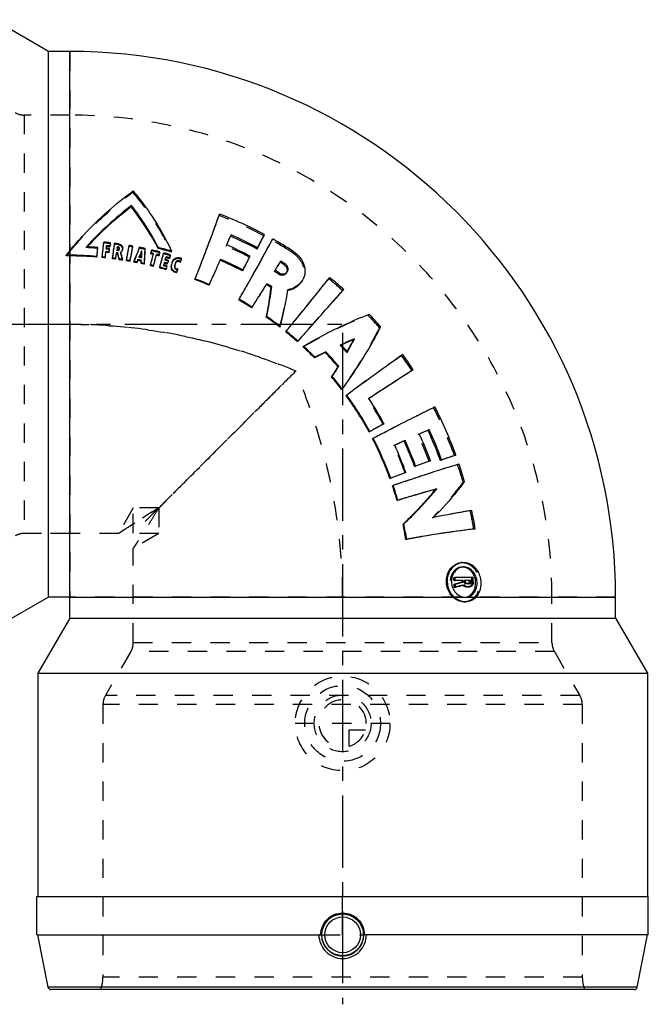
# Model space of a CAD drawing. Header units: millimetres. Extents: x 331 to 664, y 331 to 664.
# Tile 2 of 2: x 452 to 664, y 331 to 664. Entities that reach past the tile are written whole.
import ezdxf

# ---------------------------------------------------------------- set-up
doc = ezdxf.new("R2010")
doc.units = ezdxf.units.MM
doc.header["$LTSCALE"] = 65.185185
doc.linetypes.add('CENTER', pattern=[0.6, 0.375, -0.075, 0.075, -0.075])
doc.linetypes.add('HIDDEN', pattern=[0.2, 0.1, -0.1])
for name, color, linetype in [('KOERPER', 7, 'CONTINUOUS'), ('KONST.EL_MIT_GEO', 7, 'CONTINUOUS'), ('KURVEN', 7, 'CONTINUOUS'), ('L1', 7, 'CONTINUOUS')]:
    doc.layers.add(name, color=color, linetype=linetype)

msp = doc.modelspace()

# ---------------------------------------------------------------- linework, layer by layer
at = {"layer": 'KOERPER', "color": 7, "linetype": 'Continuous'}
for p, q in [((461.47, 653.1), (442.85, 663.85)), ((461.47, 468.6), (461.47, 653.1)), ((468.6, 653.1), (461.47, 653.1)), ((461.47, 468.6), (442.85, 457.85)), ((468.6, 468.6), (461.47, 468.6)), ((468.6, 461.47), (468.6, 468.6)), ((653.1, 461.47), (653.1, 468.6)), ((468.6, 461.47), (457.85, 442.85)), ((468.6, 461.47), (653.1, 461.47)), ((653.1, 461.47), (663.85, 442.85)), ((457.85, 442.85), (663.85, 442.85)), ((457.85, 442.85), (457.85, 367.35)), ((663.85, 442.85), (663.85, 367.35)), ((457.55, 367.35), (664.15, 367.35)), ((457.55, 354.35), (457.55, 367.35)), ((664.15, 354.35), (664.15, 367.35)), ((457.55, 354.35), (553.49, 354.35)), ((664.15, 354.35), (568.21, 354.35))]:
    msp.add_line(p, q, dxfattribs=at)
at = {"layer": 'KOERPER', "color": 8, "linetype": 'HIDDEN'}
for p, q in [((468.6, 653.1), (468.6, 468.6)), ((468.6, 631.6), (453.21, 631.6)), ((490.1, 498.71), (485.16, 490.15)), ((490.1, 490.17), (490.1, 498.71)), ((498.71, 498.71), (490.1, 498.71)), ((498.71, 498.71), (490.1, 490.1)), ((498.71, 498.71), (498.71, 490.1)), ((485.2, 490.1), (453.21, 490.1)), ((498.71, 490.1), (490.1, 485.13)), ((498.71, 490.1), (490.17, 490.1)), ((490.1, 453.21), (490.1, 485.13)), ((653.1, 468.6), (468.6, 468.6)), ((631.6, 453.21), (631.6, 468.6)), ((553.49, 354.35), (568.21, 354.35))]:
    msp.add_line(p, q, dxfattribs=at)
at = {"layer": 'KOERPER', "color": 2, "linetype": 'CENTER'}
for q in [(560.85, 367.66), (560.85, 341.04)]:
    msp.add_line((560.85, 354.35), q, dxfattribs=at)
at = {"layer": 'KOERPER', "color": 7, "linetype": 'Continuous'}
msp.add_arc((468.6, 468.6), 184.5, 0, 90, dxfattribs=at)
at = {"layer": 'KOERPER', "color": 8, "linetype": 'HIDDEN'}
for centre, radius, start, end in [((468.6, 468.6), 163, 0, 90), ((552.88, 350.66), 3.69, 89.3396, 91.2146), ((568.81, 351.16), 3.19, 88.4702, 90.6461)]:
    msp.add_arc(centre, radius, start, end, dxfattribs=at)
for points, knots in [([(545.02, 545.02), (538.98, 547.52), (526.68, 552.02), (507.68, 557.05), (488.25, 560.15), (475.15, 560.85), (468.6, 560.85)], [0, 0, 0, 0, 0.24967, 0.49974, 0.749871, 1, 1, 1, 1]), ([(468.6, 560.85), (475.15, 560.85), (488.25, 560.15), (507.68, 557.05), (526.68, 552.03), (538.98, 547.52), (545.02, 545.02)], [0, 0, 0, 0, 0.250129, 0.50026, 0.75033, 1, 1, 1, 1]), ([(545.02, 545.02), (542.82, 542.83), (538.47, 538.47), (529.97, 529.97), (519.88, 519.88), (510.28, 510.29), (503.35, 503.35), (500.19, 500.19), (498.71, 498.71)], [0, 0, 0, 0, 0.142314, 0.282203, 0.550748, 0.795398, 0.90403, 1, 1, 1, 1]), ([(498.71, 498.71), (500.19, 500.19), (503.35, 503.35), (510.28, 510.29), (519.88, 519.88), (529.97, 529.97), (538.47, 538.47), (542.82, 542.83), (545.02, 545.02)], [0, 0, 0, 0, 0.09597, 0.204603, 0.449252, 0.717797, 0.857686, 1, 1, 1, 1]), ([(560.85, 468.6), (560.85, 475.15), (560.15, 488.25), (557.05, 507.68), (552.02, 526.68), (547.52, 538.99), (545.02, 545.02)], [0, 0, 0, 0, 0.250129, 0.50026, 0.75033, 1, 1, 1, 1]), ([(498.71, 498.71), (496.87, 497.6), (494.27, 496), (490.99, 493.91), (489.09, 492.69), (487.29, 491.52), (486.54, 491.03), (484.8, 489.88), (485.13, 490.1)], [0, 0, 0, 0, 0.400952, 0.572, 0.719074, 0.838604, 0.92711, 1, 1, 1, 1]), ([(485.13, 490.1), (486.38, 490.94), (490.87, 493.86), (495.41, 496.72), (498.71, 498.71)], [0, 0, 0, 0, 0.280941, 1, 1, 1, 1]), ([(498.71, 498.71), (498.13, 497.75), (497.01, 495.91), (495.39, 493.31), (493.92, 491.01), (492.66, 489.03), (491.73, 487.62), (491.13, 486.69), (490.77, 486.14), (490.5, 485.74), (490.26, 485.38), (490.21, 485.29), (490.08, 485.11), (490.1, 485.13)], [0, 0, 0, 0, 0.209245, 0.400945, 0.57199, 0.719061, 0.838589, 0.886929, 0.927097, 0.958752, 0.98159, 0.995379, 1, 1, 1, 1]), ([(552.93, 354.35), (553.03, 354.35), (553.22, 354.34), (553.46, 354.33), (553.62, 354.31), (553.7, 354.29), (553.72, 354.27), (553.73, 354.27)], [0, 0, 0, 0, 0.379715, 0.691487, 0.90408, 0.966633, 1, 1, 1, 1])]:
    msp.add_open_spline(points, degree=3, knots=knots, dxfattribs=at)
at = {"layer": 'KOERPER', "color": 7, "linetype": 'Continuous'}
for points, knots in [([(553.49, 354.35), (553.49, 355.31), (553.87, 357.25), (555.51, 359.7), (557.95, 361.36), (559.89, 361.74), (560.85, 361.74)], [0, 0, 0, 0, 0.250067, 0.500025, 0.749968, 1, 1, 1, 1]), ([(560.85, 361.74), (561.81, 361.74), (563.75, 361.36), (566.19, 359.7), (567.83, 357.25), (568.21, 355.31), (568.21, 354.35)], [0, 0, 0, 0, 0.250032, 0.499975, 0.749933, 1, 1, 1, 1]), ([(552.81, 354.35), (552.82, 353.32), (553.25, 351.23), (555.02, 348.57), (557.69, 346.78), (559.8, 346.35), (560.85, 346.35)], [0, 0, 0, 0, 0.247922, 0.497581, 0.748505, 1, 1, 1, 1]), ([(560.85, 346.35), (561.9, 346.35), (564.01, 346.77), (566.67, 348.57), (568.45, 351.23), (568.88, 353.32), (568.89, 354.35)], [0, 0, 0, 0, 0.251349, 0.502214, 0.751933, 1, 1, 1, 1]), ([(568.77, 354.35), (568.67, 354.35), (568.48, 354.34), (568.24, 354.33), (568.08, 354.31), (568, 354.29), (567.98, 354.27), (567.97, 354.27)], [0, 0, 0, 0, 0.379774, 0.691512, 0.90409, 0.966638, 1, 1, 1, 1])]:
    msp.add_open_spline(points, degree=3, knots=knots, dxfattribs=at)
at = {"layer": 'KONST.EL_MIT_GEO', "color": 7, "linetype": 'Continuous'}
for p, q in [((468.6, 468.6), (468.6, 653.1)), ((489.4, 600.58), (489.47, 601.03)), ((519.08, 597.65), (519.27, 598.12)), ((536.96, 589.26), (537.2, 589.7)), ((478.09, 586.53), (478.11, 586.81)), ((482.25, 587.03), (482.28, 587.32)), ((484.67, 586.61), (484.6, 586.11)), ((484.72, 587.01), (484.67, 586.61)), ((485, 586.68), (485.04, 586.97)), ((498.52, 586.46), (498.6, 586.77)), ((531.95, 586.28), (532.16, 586.68)), ((467.37, 583.95), (467.37, 584.2)), ((477.82, 583.54), (477.84, 583.79)), ((479.57, 583.38), (479.6, 583.63)), ((480.63, 583.27), (480.65, 583.52)), ((480.85, 585.18), (480.88, 585.45)), ((481.92, 585.06), (481.95, 585.33)), ((483.07, 582.99), (483.11, 583.24)), ((484.12, 582.85), (484.15, 583.1)), ((484.4, 584.75), (484.44, 585.02)), ((484.78, 584.7), (484.82, 584.97)), ((485.35, 582.68), (485.38, 582.93)), ((486.5, 582.51), (486.54, 582.76)), ((492.82, 585.35), (492.88, 585.64)), ((492.97, 585.32), (492.82, 585.35)), ((493.03, 585.61), (492.88, 585.64)), ((492.97, 585.32), (493.03, 585.61)), ((496.01, 584.66), (496.07, 584.94)), ((498.73, 584), (498.64, 584.02)), ((498.73, 584), (498.81, 584.28)), ((502.29, 583.03), (502.16, 583.07)), ((502.29, 583.03), (502.38, 583.31)), ((502.95, 585.27), (503.04, 585.58)), ((519.6, 582.8), (519.46, 582.48)), ((487.8, 582.3), (487.84, 582.55)), ((488.97, 582.1), (489.02, 582.35)), ((490.27, 581.87), (490.31, 582.11)), ((491.63, 582.44), (491.31, 581.66)), ((491.31, 581.66), (491.36, 581.91)), ((491.68, 582.69), (491.36, 581.91)), ((491.63, 582.44), (491.68, 582.69)), ((492.76, 581.37), (492.81, 581.61)), ((492.81, 582.2), (492.86, 582.45)), ((493.8, 581.15), (493.68, 581.17)), ((493.8, 581.15), (493.85, 581.39)), ((495.89, 580.67), (495.95, 580.91)), ((496.91, 580.42), (496.97, 580.67)), ((498.98, 579.89), (499.05, 580.13)), ((500.53, 581.46), (500.6, 581.72)), ((501.16, 579.29), (501.23, 579.53)), ((501.64, 581.15), (501.71, 581.41)), ((505.94, 581.77), (506.03, 582.05)), ((512.78, 580.75), (512.89, 581.03)), ((541.12, 580.93), (541.36, 581.31)), ((504.76, 578.26), (504.84, 578.49)), ((510.89, 576.02), (510.98, 576.26)), ((527.01, 578.86), (527.18, 579.17)), ((515.69, 574.05), (515.79, 574.28)), ((528.18, 573.38), (528.33, 573.64)), ((536.68, 573.25), (536.87, 573.55)), ((532.95, 570.88), (532.52, 570.2)), ((561.21, 572.62), (560.88, 572.24)), ((525.71, 569.07), (525.83, 569.29)), ((530.15, 566.45), (530.28, 566.66)), ((535.04, 563.23), (535.19, 563.44)), ((539.62, 559.88), (539.77, 560.08)), ((544.71, 562.06), (544.9, 562.3)), ((541.63, 558.29), (541.79, 558.48)), ((548.98, 558.82), (548.78, 558.6)), ((549.31, 559.19), (548.98, 558.82)), ((545.55, 554.97), (545.72, 555.16)), ((547.45, 553.24), (547.62, 553.43)), ((560.54, 553.94), (560.38, 553.86)), ((564.6, 555.67), (564.9, 555.94)), ((551.31, 549.48), (551.49, 549.65)), ((554.93, 551.31), (555.14, 551.52)), ((562.39, 551.65), (562.48, 551.8)), ((559.31, 546.47), (559.53, 546.66)), ((557.13, 543.04), (557.32, 543.2)), ((584.28, 545.16), (584.7, 545.44)), ((565.97, 539.64), (566.22, 539.82)), ((560.49, 538.81), (560.7, 538.97)), ((562.02, 536.75), (562.23, 536.9)), ((574.41, 526.97), (573.76, 526.62)), ((574.83, 527.2), (574.41, 526.97)), ((569.79, 524.41), (570.01, 524.53)), ((575.41, 524.45), (575.68, 524.59)), ((589.7, 525.02), (590.11, 525.21)), ((570.99, 522.12), (571.22, 522.24)), ((581.61, 521.39), (581.93, 521.54)), ((598.65, 516.41), (599.12, 516.59)), ((585.18, 512.77), (585.51, 512.89)), ((590.11, 514.56), (590.49, 514.7)), ((593.88, 514.82), (594.3, 514.98)), ((582.24, 510.7), (581.92, 510.58)), ((576.85, 508.67), (577.09, 508.76)), ((577.71, 506.22), (577.95, 506.3)), ((582.54, 507.91), (582.83, 508.01)), ((592.26, 505.03), (592.65, 505.14)), ((579.26, 501.24), (579.5, 501.31)), ((581.27, 493.22), (581.52, 493.28)), ((605.18, 491.55), (605.67, 491.63)), ((582.26, 488.06), (582.5, 488.11)), ((601.35, 480.29), (601.32, 480.28)), ((601.35, 480.29), (601.54, 480.3)), ((601.67, 478.76), (601.52, 478.75)), ((598.45, 475.12), (598.86, 475.15)), ((598.5, 474.13), (598.91, 474.14)), ((598.55, 472.96), (598.96, 472.98)), ((601.09, 474.14), (601.53, 474.16)), ((601.12, 473.63), (601.55, 473.65)), ((603.66, 474.14), (604.12, 474.16)), ((603.68, 473.62), (604.15, 473.63)), ((598.59, 471.94), (599, 471.95)), ((602.46, 472.08), (602.91, 472.09)), ((603.2, 472.09), (602.91, 472.09)), ((603.3, 472.09), (603.2, 472.09)), ((603.58, 472.08), (603.3, 472.09)), ((603.78, 472.08), (603.58, 472.08)), ((603.78, 472.08), (603.82, 472.08)), ((603.82, 472.08), (603.78, 472.08)), ((468.6, 468.6), (601.42, 468.6)), ((601.55, 468.6), (653.1, 468.6)), ((601.68, 466.96), (601.94, 466.96)), ((601.94, 466.95), (601.68, 466.96)), ((602.39, 466.95), (602.12, 466.96)), ((461.29, 336.66), (457.85, 354.35)), ((660.41, 336.66), (663.85, 354.35)), ((660.41, 336.66), (461.29, 336.66)), ((659.43, 335.85), (462.27, 335.85))]:
    msp.add_line(p, q, dxfattribs=at)
at = {"layer": 'KONST.EL_MIT_GEO', "color": 8, "linetype": 'HIDDEN'}
for p, q in [((453.21, 631.6), (453.21, 490.1)), ((468.6, 631.6), (453.21, 631.6)), ((489.94, 605.44), (490.02, 605.93)), ((522.95, 590.63), (523.13, 591.04)), ((534.22, 590.75), (534.46, 591.19)), ((474.24, 586.78), (474.26, 587.07)), ((474.39, 586.94), (474.24, 586.78)), ((474.5, 587.05), (474.39, 586.94)), ((480.09, 588.34), (480.12, 588.64)), ((480.97, 586.26), (481, 586.54)), ((480.98, 586.36), (480.97, 586.26)), ((481, 586.54), (480.98, 586.36)), ((481.07, 587.16), (481.1, 587.45)), ((482.05, 586.14), (482.08, 586.42)), ((482.37, 588.1), (482.35, 587.86)), ((482.37, 588.1), (482.41, 588.4)), ((483.74, 587.94), (483.78, 588.24)), ((484.56, 585.83), (484.6, 586.11)), ((484.6, 586.11), (484.57, 585.93)), ((484.67, 586.62), (484.6, 586.11)), ((484.68, 586.72), (484.67, 586.62)), ((484.68, 586.72), (484.72, 587.01)), ((485.15, 587.75), (485.19, 588.05)), ((485.38, 586.18), (485.42, 586.46)), ((486.46, 586.02), (486.5, 586.3)), ((488.67, 587.22), (488.72, 587.52)), ((489.89, 587.01), (489.94, 587.31)), ((492.14, 586.59), (492.2, 586.89)), ((494.1, 586.19), (494.16, 586.49)), ((521.54, 587.28), (521.7, 587.66)), ((484.57, 585.93), (484.56, 585.83)), ((484.87, 585.78), (484.91, 586.06)), ((485.82, 584.99), (485.86, 585.26)), ((492.05, 583.47), (492.1, 583.74)), ((492.13, 583.68), (492.05, 583.47)), ((492.15, 583.73), (492.13, 583.68)), ((492.87, 583.31), (492.89, 583.58)), ((492.87, 583.31), (492.93, 583.57)), ((496.2, 585.48), (496.26, 585.71)), ((496.26, 585.71), (496.33, 586.01)), ((496.85, 584.46), (496.92, 584.75)), ((497.9, 584.21), (497.97, 584.49)), ((499.01, 585.04), (498.95, 584.81)), ((499.01, 585.04), (499.08, 585.34)), ((500.33, 584.7), (500.41, 584.99)), ((500.83, 582.5), (500.91, 582.78)), ((500.91, 582.78), (500.86, 582.6)), ((501.08, 583.37), (501.16, 583.66)), ((502.6, 584.07), (502.53, 583.84)), ((502.6, 584.07), (502.69, 584.36)), ((506.31, 582.87), (506.23, 582.63)), ((506.31, 582.87), (506.4, 583.16)), ((519.46, 582.48), (519.6, 582.8)), ((529.42, 583.51), (529.61, 583.87)), ((543.76, 585.18), (544.04, 585.6)), ((500.3, 580.67), (500.37, 580.92)), ((500.32, 580.76), (500.3, 580.67)), ((500.37, 580.92), (500.32, 580.76)), ((500.53, 581.46), (500.37, 580.92)), ((500.86, 582.6), (500.83, 582.5)), ((501.48, 580.34), (501.56, 580.59)), ((501.95, 582.19), (502.03, 582.46)), ((503.03, 580.88), (503.11, 581.14)), ((503.3, 581.75), (503.39, 582.02)), ((504.05, 580.57), (504.13, 580.83)), ((504.08, 580.67), (504.05, 580.57)), ((504.12, 580.8), (504.08, 580.67)), ((504.33, 581.43), (504.41, 581.7)), ((505.14, 579.37), (505.22, 579.62)), ((512.78, 580.75), (512.89, 581.03)), ((512.78, 580.75), (512.83, 580.89)), ((512.83, 580.89), (512.89, 581.03)), ((539.72, 581.81), (539.96, 582.19)), ((510.89, 576.02), (510.98, 576.26)), ((517.76, 578.65), (517.89, 578.93)), ((517.84, 578.82), (517.76, 578.65)), ((517.89, 578.93), (517.84, 578.82)), ((537.82, 578.72), (538.04, 579.06)), ((539.18, 577.86), (539.4, 578.21)), ((541.89, 578.25), (542.13, 578.61)), ((556.16, 576.25), (556.47, 576.64)), ((515.79, 574.28), (515.69, 574.05)), ((528.18, 573.38), (528.33, 573.64)), ((528.18, 573.38), (528.32, 573.64)), ((528.32, 573.64), (528.37, 573.71)), ((535.07, 574.27), (535.26, 574.57)), ((546.69, 574.86), (546.94, 575.21)), ((532.79, 570.62), (532.95, 570.88)), ((532.91, 570.82), (532.79, 570.62)), ((532.95, 570.88), (532.91, 570.82)), ((542.13, 572.22), (542.35, 572.53)), ((560.88, 572.24), (561.21, 572.62)), ((525.71, 569.07), (525.84, 569.29)), ((530.28, 566.66), (530.15, 566.45)), ((569.47, 563.9), (569.84, 564.25)), ((544.71, 562.06), (544.9, 562.3)), ((544.71, 562.06), (544.89, 562.28)), ((544.89, 562.28), (545.01, 562.43)), ((573.31, 559.66), (573.69, 559.99)), ((541.63, 558.29), (541.79, 558.48)), ((548.78, 558.59), (548.98, 558.82)), ((548.97, 558.81), (548.78, 558.59)), ((549.1, 558.96), (548.97, 558.81)), ((545.72, 555.16), (545.55, 554.97)), ((560.04, 553.71), (560.3, 553.95)), ((562.2, 551.32), (562.47, 551.56)), ((580.76, 550.27), (581.16, 550.56)), ((566.22, 539.82), (565.97, 539.64)), ((562.02, 536.75), (562.23, 536.9)), ((569.48, 535.54), (569.74, 535.71)), ((569.74, 535.71), (569.48, 535.54)), ((591.58, 532.63), (592.03, 532.86)), ((574.41, 526.97), (574.14, 526.83)), ((574.25, 526.89), (574.14, 526.83)), ((574.41, 526.97), (574.25, 526.89)), ((574.55, 527.05), (574.41, 526.97)), ((570.32, 524.7), (569.79, 524.41)), ((575.68, 524.59), (575.41, 524.45)), ((586.38, 523.55), (586.75, 523.72)), ((586.76, 523.72), (586.38, 523.55)), ((587.13, 523.88), (586.76, 523.72)), ((570.99, 522.12), (571.22, 522.24)), ((578.18, 519.8), (578.46, 519.93)), ((578.46, 519.93), (578.18, 519.8)), ((578.95, 520.15), (578.46, 519.93)), ((599.69, 513.45), (600.16, 513.61)), ((581.92, 510.58), (581.63, 510.47)), ((581.74, 510.51), (581.63, 510.47)), ((581.92, 510.58), (581.74, 510.51)), ((581.95, 510.59), (581.92, 510.58)), ((577.71, 506.22), (577.95, 506.3)), ((582.83, 508.01), (582.54, 507.91)), ((601.56, 507.45), (602.04, 507.59)), ((584.5, 502.82), (584.2, 502.73)), ((584.32, 502.77), (584.2, 502.73)), ((584.5, 502.82), (584.32, 502.77)), ((603.99, 497.78), (604.48, 497.88)), ((591.21, 495.4), (591.56, 495.48)), ((468.6, 490.1), (453.21, 490.1)), ((587.69, 489.03), (587.4, 488.98)), ((587.55, 489.01), (587.4, 488.98)), ((587.69, 489.03), (587.55, 489.01)), ((601.32, 480.28), (600.91, 480.25)), ((600.91, 480.25), (601.1, 480.26)), ((601.35, 480.29), (601.54, 480.3)), ((601.09, 478.72), (601.67, 478.76)), ((601.23, 478.73), (601.09, 478.72)), ((601.95, 474.14), (602.4, 474.16)), ((602.33, 474.14), (601.95, 474.14)), ((601.97, 473.63), (602.42, 473.65)), ((602.4, 474.14), (602.33, 474.14)), ((602.42, 473.11), (602.87, 473.13)), ((603.28, 473.1), (603.74, 473.12)), ((604.46, 475.17), (604.93, 475.2)), ((604.53, 473.6), (605.01, 473.62)), ((601.45, 472.66), (601.89, 472.68)), ((603.31, 472.06), (603.13, 472.07)), ((603.31, 472.06), (603.78, 472.08)), ((603.36, 472.06), (603.31, 472.06)), ((490.1, 453.21), (490.1, 468.6)), ((601.42, 468.6), (601.55, 468.6)), ((601.67, 468.5), (602.27, 468.5)), ((601.94, 466.96), (602.39, 466.95)), ((631.6, 453.21), (631.6, 468.6)), ((490.1, 453.21), (631.6, 453.21)), ((489.3, 450.21), (480.65, 435.24)), ((632.4, 450.21), (489.3, 450.21)), ((632.4, 450.21), (641.05, 435.24)), ((641.05, 435.24), (480.65, 435.24)), ((641.85, 432.24), (479.85, 432.24)), ((479.85, 432.24), (479.85, 340.03)), ((641.85, 432.24), (641.85, 340.03)), ((641.85, 340.03), (479.85, 340.03))]:
    msp.add_line(p, q, dxfattribs=at)
at = {"layer": 'KONST.EL_MIT_GEO', "color": 7, "linetype": 'Continuous'}
for radius in [7.05, 6.05]:
    msp.add_circle((560.85, 354.35), radius, dxfattribs=at)
at = {"layer": 'KONST.EL_MIT_GEO', "color": 8, "linetype": 'HIDDEN'}
for centre, radius, start, end in [((453.21, 637.6), 6, 240, 270), ((469.14, 468.1), 138.84, 62.0471, 68.9183), ((48.21, 789.45), 514.69, 336.8724, 337.2768), ((6.54, 857.06), 591.07, 332.7351, 333.22112), ((467.8, 460.93), 126.02, 85.3163, 87.0687), ((137.91, 621.46), 343.78, 353.6399, 354.4712), ((468.6, 468.6), 120.29, 83.4247, 84.5188), ((468.6, 468.6), 118.31, 83.4719, 83.9969), ((139.99, 627.82), 344.68, 353.2033, 353.3431), ((128.64, 633.28), 357.99, 351.925, 352.7234), ((467.98, 462.65), 126.27, 82.1835, 82.8284), ((114.42, 650.8), 379.6, 349.604, 350.3572), ((468.13, 463.65), 125.26, 79.9947, 80.5635), ((1309.8, 258.72), 880.95, 158.14977, 158.4803), ((468.27, 464.41), 124.48, 78.0272, 78.944), ((320.33, 593.82), 173.93, 355.8201, 357.4844), ((469.62, 468.78), 129.37, 62.4725, 66.3425), ((469.91, 469.59), 137.17, 57.4263, 60.7406), ((565.03, 504.59), 125.83, 140.0234, 140.9), ((467.99, 462.81), 124.13, 82.1843, 82.33), ((484.89, 586.29), 1.6, 305.7876, 310.1785), ((388.36, 557.16), 101.36, 14.4827, 15.9341), ((484.92, 586.25), 1.55, 310.1985, 311.6597), ((468.26, 464.44), 121.38, 78.3, 78.6969), ((82.3, 686.91), 427.02, 345.5939, 346.1188), ((96.65, 680.3), 410.65, 346.5323, 346.6497), ((468.46, 465.27), 123.61, 75.6931, 77.0045), ((69.96, 702.53), 446.2, 344.047, 344.6883), ((468.64, 465.96), 122.89, 73.9587, 75.0591), ((-67.82, 889.62), 671.12, 332.41587, 332.86269), ((468.64, 466.06), 118.9, 73.9651, 74.5577), ((468.66, 466.06), 120.81, 74.004, 74.5544), ((52.37, 716.92), 469.42, 342.9501, 343.0842), ((-4.92, 784.71), 556.42, 337.9986, 338.4964), ((-17.83, 817.96), 586.63, 335.95496, 336.33352), ((-169.7, 1013.74), 830.57, 328.4147, 328.66492), ((31.92, 739.73), 499.65, 341.145, 341.2801), ((-45.92, 830.48), 617.38, 335.48172, 335.92717), ((470.35, 470.12), 127.85, 57.4275, 58.1467), ((540.62, 579.11), 1.53, 326.2378, 334.0153), ((470.61, 470.6), 135.94, 48.393, 51.003), ((-202.81, 989.07), 840.92, 330.05321, 330.37447), ((-269.5, 1075.44), 947.89, 327.83979, 328.08115), ((-311.88, 1102.07), 997.94, 327.55366, 327.82273), ((426.91, 589.25), 116.47, 345.3964, 351.5936), ((540.92, 580.01), 7.88, 278.8154, 280.1153), ((-1863.63, 2708.87), 3231.63, 318.29678, 318.61154), ((470.67, 470.67), 135.84, 40.924, 43.3382), ((-1159.33, 1949.82), 2197.64, 320.72049, 320.84089), ((622.73, 413.74), 153.37, 113.9889, 114.1286), ((471.02, 471.03), 121.49, 41.3686, 42.8888), ((420.11, 632.78), 163.78, 330.1735, 330.3044), ((1313.67, -484.87), 1268.34, 125.29961, 126.12206), ((470.12, 470.25), 136.54, 33.2723, 35.8756), ((1418.83, -629.28), 1446.98, 126.11483, 126.2986), ((470.05, 470.33), 118.9, 28.494, 33.2588), ((878.32, -54.4), 653.32, 116.03347, 117.62254), ((468.16, 469.17), 138.78, 19.9035, 27.2134), ((958.49, -169.81), 795.63, 118.88608, 119.20089), ((920.73, -135.84), 745.14, 117.6088, 117.97351), ((468.16, 469.34), 130.06, 20.3429, 24.6316), ((468.23, 469.42), 120.94, 19.9039, 24.6191), ((836.69, -34.36), 611.48, 114.65399, 114.92932), ((465.95, 468.35), 141.14, 16.0829, 18.6352), ((764.83, 15.96), 527.35, 110.3279, 110.8829), ((747.55, 29.78), 505.81, 109.0406, 109.5922), ((714.11, 62.8), 458.71, 106.4511, 107.0954), ((660.22, 159.89), 342.53, 99.4481, 101.6225), ((463.4, 467.72), 143.77, 9.5431, 12.0688), ((453.21, 484.1), 6, 90, 120), ((651.13, 117.63), 376.78, 99.7382, 100.5319), ((601.36, 475.18), 3.55, 90.9376, 92.0911), ((601.36, 475.28), 3.46, 87.3289, 90.9446), ((603.65, 208.81), 266.37, 89.8256, 91.1173), ((459.45, 467.46), 142.65, 2.4779, 2.6841), ((601.59, 219.34), 254.8, 89.5342, 89.8177), ((599.58, 219.57), 253.56, 89.1634, 89.3565), ((459.34, 467.35), 145.32, 2.4671, 3.0867), ((413.71, 1207.71), 758.64, 284.10457, 284.32725), ((602.7, 473.56), 1.54, 215.6504, 219.546), ((602.68, 473.55), 1.52, 219.5545, 221.1708), ((597.59, 220.38), 251.75, 88.7395, 88.8909), ((601.83, 471.95), 3.45, 267.4553, 269.9878), ((601.83, 471.96), 3.46, 269.9913, 273.5953), ((601.83, 472), 3.5, 273.5958, 278.3624), ((484.1, 453.21), 6, 330, 360), ((637.6, 453.21), 6, 180, 210), ((485.85, 432.24), 6, 150, 180), ((635.85, 432.24), 6, 0, 30), ((467.85, 340.03), 12, 339.6359, 360), ((653.85, 340.03), 12, 180, 200.3641)]:
    msp.add_arc(centre, radius, start, end, dxfattribs=at)
at = {"layer": 'KONST.EL_MIT_GEO', "color": 7, "linetype": 'Continuous'}
for centre, radius, start, end in [((562.59, 506.07), 119.85, 127.5967, 137.4802), ((561.8, 505.84), 119.24, 127.3847, 137.068), ((416.83, 544.48), 92.06, 27.3475, 37.8965), ((59.92, 759.35), 486.8, 338.5112, 340.5995), ((469.15, 468.11), 139.33, 62.0489, 68.9207), ((40.22, 793.37), 523.59, 336.8654, 337.2673), ((469.62, 468.88), 132.92, 62.0366, 66.3441), ((469.63, 468.89), 133.36, 62.039, 66.3468), ((-123.8, 944.68), 750.3, 330.36176, 331.76256), ((-2.02, 862.06), 600.98, 332.72746, 333.21064), ((469.93, 469.6), 137.65, 57.4279, 60.7427), ((467.79, 460.85), 126.38, 85.3156, 87.0671), ((140.32, 616.03), 339.06, 354.4999, 355.0074), ((133.59, 616.89), 345.83, 354.5077, 355.0107), ((131.13, 622.42), 350.62, 353.6476, 354.4715), ((468.6, 468.6), 120.59, 83.4247, 84.5188), ((133.16, 625.42), 350.01, 353.6214, 353.771), ((468.6, 468.6), 118.59, 83.4719, 83.9969), ((468.6, 468.6), 119.21, 83.4259, 83.9946), ((468.6, 468.6), 119.5, 83.4259, 83.9946), ((133.65, 628.31), 350.95, 352.92, 353.0977), ((126.77, 629.41), 357.91, 352.9247, 353.1009), ((133.84, 628.83), 350.91, 353.2051, 353.3835), ((121.61, 634.48), 365.11, 351.9323, 352.7237), ((467.97, 462.58), 126.64, 82.1842, 82.8289), ((467.98, 462.74), 124.48, 82.1851, 82.3307), ((467.99, 462.79), 125.05, 82.1838, 82.3295), ((467.99, 462.73), 125.41, 82.1846, 82.3302), ((484.94, 586.22), 0.466, 75.3349, 82.2437), ((107.03, 652.37), 387.16, 349.6109, 350.3575), ((468.12, 463.6), 125.62, 79.9963, 80.5649), ((113.62, 654.92), 382.35, 349.0214, 349.7693), ((106.25, 656.55), 389.89, 349.0281, 349.7695), ((1307.25, 261.46), 877.62, 158.23463, 158.56992), ((468.27, 464.37), 124.83, 78.0293, 78.9459), ((317.83, 594.48), 176.51, 355.7486, 357.406), ((468.58, 465.71), 124.4, 74.1928, 76.0729), ((468.59, 465.73), 124.71, 73.9608, 76.0758), ((469.63, 468.79), 129.77, 62.4753, 66.3454), ((-110.68, 936.9), 735.04, 330.38921, 331.77403), ((566.28, 504.68), 126.91, 140.3273, 141.202), ((467.64, 450.66), 133.54, 89.5901, 90.1159), ((467.64, 448.95), 135, 89.8835, 90.1146), ((467.64, 448.97), 134.98, 89.5945, 89.8835), ((467.74, 460.48), 123.72, 85.3177, 89.6003), ((467.75, 460.57), 123.38, 85.3186, 89.6037), ((468.6, 468.6), 115.3, 84.0132, 84.5388), ((468.6, 468.6), 115.55, 84.0132, 84.5388), ((131.48, 625.36), 351.68, 353.126, 353.438), ((124.46, 626.41), 358.76, 353.1336, 353.4428), ((468.6, 468.6), 117.22, 83.4762, 84.0013), ((468.6, 468.6), 117.49, 83.4762, 84.0013), ((468.6, 468.6), 115.3, 82.2638, 82.7882), ((468.6, 468.6), 115.55, 82.2638, 82.7882), ((121.78, 637.57), 366.45, 351.4126, 351.7122), ((114.51, 638.88), 373.83, 351.4199, 351.7167), ((467.99, 462.83), 123.02, 82.1518, 82.3307), ((467.98, 462.77), 123.35, 82.1525, 82.3313), ((387.65, 556.39), 101.18, 15.0651, 16.25), ((386.56, 556.66), 102.26, 14.8855, 16.0691), ((468.01, 463.13), 121.05, 81.1951, 81.7466), ((387.28, 557.45), 102.43, 14.3031, 15.7529), ((1272.13, 267.44), 841.72, 157.78787, 157.92749), ((468.25, 464.4), 121.7, 78.3021, 78.6989), ((1272.04, 265.8), 842.2, 157.70198, 157.8213), ((319.38, 592.45), 173.73, 357.0741, 357.2059), ((320.7, 592.38), 172.41, 357.2055, 357.6523), ((317.7, 593.03), 175.49, 356.9089, 357.5748), ((74.07, 689.23), 435.56, 345.6, 346.1203), ((468.41, 465.06), 122.74, 76.8267, 77.0055), ((89.51, 682.3), 418.06, 346.5338, 346.6835), ((468.42, 465.07), 123.03, 76.6057, 77.0079), ((468.46, 465.23), 123.95, 75.6958, 77.007), ((468.43, 465.14), 122.66, 76.6032, 76.8267), ((80.41, 691.37), 431.02, 345.0842, 345.6043), ((72.19, 693.77), 439.58, 345.0902, 345.6057), ((468.5, 465.45), 122.34, 75.739, 76.0972), ((468.5, 465.42), 122.66, 75.6969, 76.0999), ((77.97, 695.5), 435.28, 345.1959, 345.3397), ((61.48, 705.16), 455.08, 344.0528, 344.6885), ((468.64, 465.94), 123.22, 73.9618, 75.062), ((62.41, 709.17), 456.35, 343.9215, 344.0363), ((468.66, 466.03), 121.12, 74.0071, 74.5574), ((468.66, 466.05), 121.72, 74.0261, 74.5529), ((468.67, 466.04), 122.03, 73.9633, 74.5559), ((60.99, 714.6), 460.5, 343.4356, 343.5716), ((468.69, 466.11), 123.99, 73.9566, 74.1918), ((40.09, 737.26), 491.12, 341.5771, 341.714), ((469.79, 469.03), 124.2, 62.4791, 66.3542), ((-78.28, 895.52), 683.12, 332.41322, 332.85695), ((468.01, 463.14), 120.79, 81.4392, 81.7457), ((468.02, 463.26), 120.67, 81.1939, 81.4392), ((468.1, 463.71), 120.22, 79.9997, 80.5681), ((468.09, 463.65), 120.52, 80.0012, 80.5694), ((468.18, 464.2), 119.72, 78.8609, 79.3721), ((468.18, 464.15), 120.02, 78.8634, 79.3738), ((468.25, 464.45), 120.29, 78.2162, 78.7907), ((468.24, 464.4), 120.6, 78.2184, 78.7924), ((316.41, 592.61), 176.71, 356.3524, 356.6223), ((468.28, 464.68), 119.23, 77.699, 78.1534), ((313.81, 593.25), 179.38, 356.281, 356.5497), ((468.28, 464.65), 119.51, 77.6444, 78.1555), ((468.42, 465.29), 118.6, 76.1034, 76.6091), ((468.42, 465.25), 118.89, 76.1061, 76.6117), ((468.6, 465.96), 117.91, 73.9674, 75.0673), ((468.6, 465.94), 118.19, 73.9705, 75.0702), ((468.64, 466.03), 119.19, 73.9682, 74.5607), ((468.65, 466.06), 119.72, 74.0059, 74.5562), ((468.65, 466.03), 120.02, 74.009, 74.5592), ((43.33, 719.91), 478.94, 342.9558, 343.0886), ((60.82, 714), 460.4, 343.2278, 343.3635), ((52.16, 716.87), 469.52, 343.2313, 343.3658), ((22.41, 743.19), 509.76, 341.1501, 341.284), ((504.99, 580.48), 0.885, 279.1396, 285.0226), ((505.22, 581.17), 0.941, 40.1167, 47.0172), ((-13.85, 788.55), 566.15, 337.9765, 338.4659), ((-29.9, 823.68), 599.98, 335.92587, 336.29608), ((469.77, 469.02), 123.86, 62.476, 66.3509), ((-181.67, 1021.66), 844.91, 328.41035, 328.65899), ((470.26, 470.02), 131.61, 57.4254, 58.1444), ((470.27, 470.04), 132.04, 57.4274, 58.1465), ((469.33, 468.1), 115.9, 66.3691, 68.9387), ((-60.55, 837.37), 633.55, 335.46371, 335.84237), ((470.37, 470.14), 128.24, 57.4298, 58.149), ((-975.02, 1800.33), 1960.34, 320.83593, 321.37453), ((-943.15, 1774.03), 1919.01, 320.84901, 321.37911), ((470.64, 470.62), 136.41, 48.3935, 51.0039), ((469.32, 468.1), 115.65, 66.3655, 68.9349), ((-215.47, 996.62), 855.65, 330.03843, 330.35428), ((-291.73, 1089.77), 974.35, 327.82228, 328.01779), ((421.16, 586.94), 116.33, 348.2396, 353.2421), ((470.43, 470.2), 122.51, 57.2637, 58.1521), ((420.27, 587.74), 117.46, 348.0608, 353.0614), ((470.45, 470.22), 122.84, 57.2662, 58.1547), ((-333.26, 1115.9), 1023.41, 327.54231, 327.77686), ((426.09, 590.08), 117.58, 345.217, 351.4134), ((540.94, 579.92), 7.79, 280.1167, 280.8052), ((-1919, 2758.58), 3306.04, 318.29742, 318.59976), ((470.18, 469.85), 113.7, 58.167, 60.7642), ((470.2, 469.87), 113.93, 58.1698, 60.7676), ((470.65, 470.57), 112.84, 52.3223, 55.2018), ((470.67, 470.6), 113.06, 52.324, 55.2043), ((470.7, 470.7), 136.31, 40.9233, 43.338), ((-1189.02, 1974.39), 2236.18, 320.71479, 320.83317), ((470.87, 470.85), 112.48, 48.4, 51.015), ((470.89, 470.88), 112.7, 48.4008, 51.0165), ((468.6, 468.6), 115.68, 44.3583, 47.0306), ((468.6, 468.6), 115.93, 44.3583, 47.0306), ((622.32, 416.46), 150.84, 112.3737, 114.2793), ((471.05, 471.05), 121.81, 41.3678, 42.8883), ((620.92, 417.88), 148.86, 112.2323, 113.9306), ((421.89, 632.61), 162.27, 330.0317, 331.8029), ((423.4, 630.92), 160, 330.3649, 331.9445), ((628, 402.68), 165.62, 116.1799, 117.5847), ((629.13, 401.92), 166.89, 116.3144, 117.7225), ((470.99, 470.99), 116.18, 40.5168, 43.7368), ((471.02, 471.02), 116.43, 40.5156, 43.7366), ((1327.16, -502.84), 1290.81, 125.30526, 126.12233), ((470.14, 470.27), 137.01, 33.2707, 35.8743), ((407.83, 640.2), 178.13, 326.944, 328.2516), ((406.7, 641.74), 180, 326.8077, 328.1148), ((470.75, 470.79), 112.61, 37.1642, 39.9117), ((470.78, 470.81), 112.83, 37.1623, 39.9105), ((1096.93, -258.53), 953.28, 122.50216, 123.57446), ((1086.63, -243.55), 935.11, 122.49446, 123.55667), ((1434.03, -649.6), 1472.35, 126.12656, 126.30725), ((470.02, 470.27), 113.51, 28.4848, 35.8496), ((470.04, 470.29), 113.74, 28.4812, 35.8475), ((470.07, 470.35), 119.19, 28.4907, 33.2563), ((883.96, -64.51), 664.89, 116.04437, 117.62306), ((468.17, 469.18), 139.27, 19.9011, 27.2117), ((969.08, -188.34), 816.97, 118.93911, 119.24042), ((927.05, -147.27), 758.2, 117.63157, 117.99015), ((810.99, 23.51), 548.17, 113.7625, 114.1463), ((468.16, 469.35), 130.47, 20.34, 24.6288), ((805.51, 34.63), 535.78, 113.753, 114.0545), ((467.76, 469.12), 134.14, 19.9197, 24.6288), ((467.76, 469.13), 134.59, 19.9172, 24.6263), ((468.26, 469.38), 115.48, 19.8946, 27.1781), ((468.27, 469.39), 115.72, 19.8906, 27.1748), ((844.54, -50.49), 629.43, 114.73554, 115.00685), ((468.23, 469.43), 121.25, 19.9004, 24.6157), ((468.06, 469.35), 124.91, 20.3415, 24.622), ((468.06, 469.36), 125.26, 20.3382, 24.6188), ((723.99, 131.74), 404.58, 108.048, 108.7602), ((726.67, 125.5), 411.36, 108.0632, 108.7713), ((751.16, 64.08), 478.4, 109.6727, 110.3), ((754.48, 56.18), 486.96, 109.6807, 110.3037), ((465.92, 468.35), 141.67, 16.0814, 18.6333), ((768.72, 6.33), 537.74, 110.328, 110.8781), ((466.59, 468.78), 117.25, 16.0731, 18.6202), ((750.72, 21.54), 514.63, 109.0741, 109.6165), ((466.58, 468.78), 117.52, 16.0699, 18.6168), ((706.38, 90.43), 430.03, 105.3361, 106.4653), ((703.73, 98.35), 421.67, 105.3274, 106.4249), ((716.98, 54.17), 467.8, 106.4511, 107.0898), ((661.81, 154.13), 348.5, 99.4679, 101.6283), ((463.34, 467.71), 144.32, 9.5432, 12.0681), ((464.08, 468.16), 119.84, 9.5597, 12.0712), ((464.03, 468.16), 120.14, 9.5584, 12.069), ((652.51, 111.37), 383.18, 99.7378, 100.5261), ((601.79, 475.36), 3.41, 94.5313, 101.7699), ((459.89, 467.6), 138.76, 2.6949, 3.1074), ((601.58, 205.54), 268.6, 90.1049, 90.6577), ((412.36, 1189.53), 740.36, 284.56568, 284.77081), ((459.4, 467.58), 139.25, 1.7933, 2.2149), ((604.21, 204.25), 270.95, 89.8472, 91.1308), ((459.79, 467.59), 139.27, 2.6969, 3.1092), ((602.11, 200.9), 273.26, 90.122, 90.6712), ((413.94, 1189.83), 740.35, 284.47255, 284.67984), ((459.3, 467.57), 139.77, 1.7958, 2.2171), ((459.53, 467.5), 141.72, 2.4809, 2.6872), ((459.42, 467.49), 142.26, 2.4832, 2.6894), ((602.1, 213.99), 260.17, 89.5552, 89.9354), ((459.35, 467.45), 143.2, 2.4802, 2.6864), ((600.06, 215.28), 257.86, 89.1836, 89.3755), ((459.3, 467.39), 144.51, 2.471, 2.6774), ((459.2, 467.37), 145.08, 2.4735, 2.6798), ((459.24, 467.33), 145.9, 2.4697, 3.089), ((415.37, 1207.81), 758.42, 284.01153, 284.2366), ((602.38, 471.7), 4.75, 263.2232, 266.889), ((602.27, 471.98), 3.48, 267.4338, 271.0299), ((601.83, 472), 3.5, 278.3624, 280.1785), ((601.82, 472.02), 3.52, 280.1819, 283.815), ((560.84, 354.34), 7.12, 89.9277, 180.6101), ((560.86, 354.34), 7.12, 359.3898, 90.0724), ((560.84, 354.28), 7.12, 180.0831, 270.0729), ((560.86, 354.28), 7.12, 269.9273, 359.9167), ((462.27, 336.85), 1, 191, 270), ((659.43, 336.85), 1, 270, 349)]:
    msp.add_arc(centre, radius, start, end, dxfattribs=at)
for points, knots in [([(468.6, 585.7), (470.18, 587.6), (476.68, 594.97), (484.08, 601.58), (490.02, 605.93)], [0, 0, 0, 0, 0.250871, 1, 1, 1, 1]), ([(490.02, 605.93), (491.36, 604.33), (496.34, 597.98), (500.51, 590.99), (503.04, 585.58)], [0, 0, 0, 0, 0.258936, 1, 1, 1, 1]), ([(498.52, 586.46), (497.89, 587.67), (495.18, 592.58), (492.02, 597.24), (489.4, 600.58)], [0, 0, 0, 0, 0.243622, 1, 1, 1, 1]), ([(512.89, 581.03), (513.46, 582.49), (515.67, 588.16), (517.77, 593.87), (519.27, 598.12)], [0, 0, 0, 0, 0.25855, 1, 1, 1, 1]), ([(484.91, 586.06), (485.02, 586.05), (485.28, 586.11), (485.41, 586.34), (485.42, 586.46)], [0, 0, 0, 0, 0.486772, 1, 1, 1, 1]), ([(485.42, 586.46), (485.44, 586.58), (485.37, 586.83), (485.15, 586.96), (485.04, 586.97)], [0, 0, 0, 0, 0.51108, 1, 1, 1, 1]), ([(485.38, 586.32), (485.36, 586.4), (485.28, 586.56), (485.13, 586.65), (485.05, 586.67)], [0, 0, 0, 0, 0.510839, 1, 1, 1, 1]), ([(485.19, 588.05), (485.58, 588), (486.16, 587.67), (486.51, 586.93), (486.53, 586.5), (486.5, 586.3)], [0, 0, 0, 0, 0.483203, 0.742673, 1, 1, 1, 1]), ([(503.39, 582.02), (503.48, 582.31), (503.81, 582.86), (504.6, 583.41), (505.55, 583.53), (506.15, 583.32), (506.4, 583.16)], [0, 0, 0, 0, 0.248625, 0.504448, 0.75932, 1, 1, 1, 1]), ([(544.04, 585.6), (544.97, 585.01), (546.59, 583.54), (548.05, 580.73), (548.26, 577.73), (547.48, 575.94), (546.94, 575.21)], [0, 0, 0, 0, 0.275705, 0.533587, 0.772198, 1, 1, 1, 1]), ([(504.76, 578.26), (504.47, 578.27), (503.89, 578.44), (503.21, 579.07), (502.89, 579.96), (502.94, 580.59), (503.03, 580.88)], [0, 0, 0, 0, 0.237277, 0.487762, 0.745658, 1, 1, 1, 1]), ([(504.84, 578.49), (504.55, 578.51), (503.96, 578.68), (503.29, 579.31), (502.97, 580.21), (503.02, 580.85), (503.11, 581.14)], [0, 0, 0, 0, 0.236453, 0.486269, 0.744549, 1, 1, 1, 1]), ([(504.13, 580.83), (504.03, 580.53), (504.14, 579.96), (504.67, 579.61), (504.98, 579.58), (505.13, 579.6)], [0, 0, 0, 0, 0.512165, 0.756765, 1, 1, 1, 1]), ([(505.86, 581.86), (505.75, 581.96), (505.47, 582.11), (504.98, 582.11), (504.56, 581.86), (504.38, 581.58), (504.33, 581.43)], [0, 0, 0, 0, 0.24341, 0.490339, 0.746683, 1, 1, 1, 1]), ([(506.03, 582.05), (505.84, 582.3), (505.09, 582.56), (504.51, 582.02), (504.41, 581.7)], [0, 0, 0, 0, 0.488199, 1, 1, 1, 1]), ([(542.13, 578.84), (542.17, 579.04), (542.17, 579.45), (541.91, 580.23), (541.46, 580.71), (541.12, 580.93)], [0, 0, 0, 0, 0.24613, 0.493772, 1, 1, 1, 1]), ([(542.13, 578.61), (542.27, 578.82), (542.45, 579.31), (542.37, 580.09), (541.98, 580.8), (541.59, 581.16), (541.36, 581.31)], [0, 0, 0, 0, 0.237444, 0.488225, 0.740174, 1, 1, 1, 1]), ([(539.4, 578.21), (539.62, 578.06), (540.11, 577.86), (540.89, 577.81), (541.62, 578.06), (542, 578.41), (542.13, 578.61)], [0, 0, 0, 0, 0.258549, 0.509973, 0.757202, 1, 1, 1, 1]), ([(546.94, 575.21), (546.42, 574.5), (545.02, 573.28), (543.26, 572.67), (542.35, 572.53)], [0, 0, 0, 0, 0.485831, 1, 1, 1, 1]), ([(546.69, 574.86), (546.2, 574.2), (544.89, 573.03), (543.26, 572.43), (542.4, 572.27)], [0, 0, 0, 0, 0.486108, 1, 1, 1, 1]), ([(547.62, 553.43), (549.44, 554.5), (556.63, 558.53), (564.12, 562.04), (569.84, 564.25)], [0, 0, 0, 0, 0.256241, 1, 1, 1, 1]), ([(573.69, 559.99), (572.78, 558.21), (568.85, 550.97), (564.35, 544.03), (560.7, 538.97)], [0, 0, 0, 0, 0.242562, 1, 1, 1, 1]), ([(548.78, 558.6), (548.53, 558.31), (547.51, 557.16), (546.48, 556.02), (545.72, 555.16)], [0, 0, 0, 0, 0.24857, 1, 1, 1, 1]), ([(582.83, 508.01), (584.31, 508.52), (590.06, 510.48), (595.85, 512.32), (600.16, 513.61)], [0, 0, 0, 0, 0.258521, 1, 1, 1, 1]), ([(602.04, 507.59), (601.25, 506.54), (597.95, 502.33), (594.38, 498.35), (591.56, 495.48)], [0, 0, 0, 0, 0.247716, 1, 1, 1, 1]), ([(581.27, 493.22), (582.25, 494.16), (586.09, 497.92), (589.71, 501.92), (592.26, 505.03)], [0, 0, 0, 0, 0.251667, 1, 1, 1, 1]), ([(581.52, 493.28), (582.51, 494.21), (586.4, 498), (590.06, 502.01), (592.65, 505.14)], [0, 0, 0, 0, 0.251683, 1, 1, 1, 1]), ([(605.67, 491.63), (604.22, 491.47), (598.21, 490.73), (592.22, 489.81), (587.69, 489.03)], [0, 0, 0, 0, 0.240899, 1, 1, 1, 1]), ([(605.18, 491.55), (603.77, 491.39), (597.92, 490.67), (592.1, 489.79), (587.69, 489.03)], [0, 0, 0, 0, 0.241202, 1, 1, 1, 1]), ([(598.11, 468.6), (597.19, 469.49), (595.83, 471.83), (595.8, 475.17), (596.75, 477.51), (597.87, 478.93), (599.29, 479.9), (600.38, 480.2), (600.91, 480.25)], [0, 0, 0, 0, 0.263025, 0.525111, 0.653334, 0.773387, 0.890205, 1, 1, 1, 1]), ([(598.52, 468.6), (597.58, 469.49), (596.22, 471.84), (596.18, 475.19), (597.14, 477.53), (598.27, 478.96), (599.7, 479.93), (600.8, 480.24), (601.35, 480.29)], [0, 0, 0, 0, 0.262735, 0.524035, 0.652087, 0.772231, 0.889353, 1, 1, 1, 1]), ([(601.54, 480.3), (602.07, 480.33), (603.21, 480.18), (604.8, 479.37), (606.17, 477.98), (607.13, 476.17), (607.61, 474.13), (607.58, 471.47), (606.81, 469.54), (605.97, 468.6)], [0, 0, 0, 0, 0.103293, 0.220287, 0.345562, 0.48024, 0.618451, 0.753494, 1, 1, 1, 1]), ([(601.1, 478.69), (600.61, 478.59), (599.65, 478.18), (598.5, 477.05), (597.75, 475.51), (597.52, 473.74), (597.84, 471.94), (598.9, 469.91), (600.39, 468.84), (601.42, 468.6)], [0, 0, 0, 0, 0.111454, 0.229101, 0.355914, 0.489639, 0.625492, 0.76078, 1, 1, 1, 1]), ([(602.66, 468.6), (603.15, 468.72), (604.11, 469.19), (605.19, 470.45), (605.79, 472.13), (605.86, 474), (605.38, 475.84), (604.41, 477.4), (603.06, 478.42), (602.01, 478.7), (601.52, 478.73)], [0, 0, 0, 0, 0.110015, 0.227416, 0.357638, 0.494628, 0.634947, 0.769307, 0.891841, 1, 1, 1, 1]), ([(603.12, 468.6), (603.62, 468.72), (604.62, 469.21), (605.72, 470.54), (606.31, 472.29), (606.33, 474.23), (605.77, 476.1), (604.68, 477.64), (603.24, 478.58), (602.16, 478.79), (601.67, 478.76)], [0, 0, 0, 0, 0.111151, 0.229657, 0.361201, 0.498891, 0.639805, 0.772965, 0.894486, 1, 1, 1, 1]), ([(602.42, 473.65), (602.42, 473.52), (602.52, 473.26), (602.76, 473.13), (602.87, 473.13)], [0, 0, 0, 0, 0.537284, 1, 1, 1, 1]), ([(603.4, 473.12), (603.42, 473.13), (603.52, 473.18), (603.6, 473.28), (603.63, 473.35)], [0, 0, 0, 0, 0.231911, 1, 1, 1, 1]), ([(603.63, 473.35), (603.66, 473.41), (603.68, 473.5), (603.68, 473.59), (603.68, 473.62)], [0, 0, 0, 0, 0.736022, 1, 1, 1, 1]), ([(603.74, 473.12), (603.85, 473.12), (604.09, 473.24), (604.15, 473.5), (604.15, 473.63)], [0, 0, 0, 0, 0.452593, 1, 1, 1, 1]), ([(605.01, 473.62), (605.02, 473.42), (604.97, 473.02), (604.71, 472.51), (604.31, 472.16), (603.98, 472.08), (603.82, 472.08)], [0, 0, 0, 0, 0.279985, 0.543847, 0.782637, 1, 1, 1, 1]), ([(602.46, 472.08), (602.29, 472.09), (601.94, 472.18), (601.66, 472.41), (601.54, 472.55)], [0, 0, 0, 0, 0.478252, 1, 1, 1, 1]), ([(602.91, 472.09), (602.72, 472.1), (602.32, 472.22), (602.01, 472.51), (601.89, 472.68)], [0, 0, 0, 0, 0.473747, 1, 1, 1, 1]), ([(601.68, 466.96), (601.05, 466.99), (599.73, 467.33), (598.62, 468.11), (598.11, 468.6)], [0, 0, 0, 0, 0.472563, 1, 1, 1, 1]), ([(601.82, 466.98), (601.23, 467.05), (600.02, 467.42), (598.99, 468.15), (598.52, 468.6)], [0, 0, 0, 0, 0.477105, 1, 1, 1, 1]), ([(601.42, 468.6), (601.48, 468.59), (601.71, 468.54), (601.94, 468.51), (602.12, 468.5)], [0, 0, 0, 0, 0.258956, 1, 1, 1, 1]), ([(605.97, 468.6), (605.52, 468.09), (604.42, 467.24), (603.06, 466.95), (602.39, 466.95)], [0, 0, 0, 0, 0.504033, 1, 1, 1, 1])]:
    msp.add_open_spline(points, degree=3, knots=knots, dxfattribs=at)
at = {"layer": 'KONST.EL_MIT_GEO', "color": 8, "linetype": 'HIDDEN'}
for points, knots in [([(468.6, 585.43), (471.75, 589.18), (478.46, 596.31), (486, 602.57), (489.94, 605.44)], [0, 0, 0, 0, 0.501112, 1, 1, 1, 1]), ([(489.94, 605.44), (492.58, 602.3), (497.37, 595.84), (501.28, 588.81), (502.95, 585.27)], [0, 0, 0, 0, 0.511768, 1, 1, 1, 1]), ([(484.87, 585.78), (484.98, 585.77), (485.24, 585.83), (485.36, 586.06), (485.38, 586.18)], [0, 0, 0, 0, 0.488303, 1, 1, 1, 1]), ([(485.15, 587.75), (485.34, 587.72), (485.72, 587.6), (486.19, 587.2), (486.47, 586.64), (486.49, 586.22), (486.46, 586.02)], [0, 0, 0, 0, 0.240402, 0.489243, 0.745993, 1, 1, 1, 1]), ([(503.3, 581.75), (503.39, 582.03), (503.72, 582.58), (504.51, 583.13), (505.46, 583.24), (506.06, 583.03), (506.31, 582.87)], [0, 0, 0, 0, 0.247496, 0.503029, 0.75851, 1, 1, 1, 1]), ([(543.76, 585.18), (544.69, 584.59), (546.31, 583.13), (547.77, 580.34), (547.99, 577.37), (547.22, 575.59), (546.69, 574.86)], [0, 0, 0, 0, 0.276496, 0.534745, 0.773055, 1, 1, 1, 1]), ([(504.05, 580.57), (504, 580.41), (503.98, 580.05), (504.22, 579.59), (504.65, 579.33), (504.98, 579.33), (505.14, 579.37)], [0, 0, 0, 0, 0.264549, 0.518036, 0.759782, 1, 1, 1, 1]), ([(539.18, 577.86), (539.4, 577.72), (539.88, 577.52), (540.66, 577.47), (541.38, 577.71), (541.76, 578.05), (541.89, 578.25)], [0, 0, 0, 0, 0.259163, 0.5112, 0.758107, 1, 1, 1, 1]), ([(547.45, 553.24), (549.25, 554.29), (556.38, 558.27), (563.81, 561.72), (569.47, 563.9)], [0, 0, 0, 0, 0.256213, 1, 1, 1, 1]), ([(573.31, 559.66), (572.41, 557.9), (568.54, 550.71), (564.1, 543.84), (560.49, 538.81)], [0, 0, 0, 0, 0.242582, 1, 1, 1, 1]), ([(548.78, 558.59), (548.53, 558.31), (547.51, 557.16), (546.49, 556.02), (545.72, 555.16)], [0, 0, 0, 0, 0.248275, 1, 1, 1, 1]), ([(582.54, 507.91), (584.01, 508.42), (589.7, 510.35), (595.42, 512.18), (599.69, 513.45)], [0, 0, 0, 0, 0.258393, 1, 1, 1, 1]), ([(601.56, 507.45), (600.77, 506.4), (597.52, 502.22), (593.99, 498.26), (591.21, 495.4)], [0, 0, 0, 0, 0.247725, 1, 1, 1, 1]), ([(601.1, 480.26), (601.62, 480.28), (602.75, 480.14), (604.33, 479.33), (605.68, 477.95), (606.63, 476.14), (607.11, 474.11), (607.08, 471.46), (606.31, 469.54), (605.49, 468.6)], [0, 0, 0, 0, 0.102673, 0.219469, 0.344628, 0.479432, 0.617911, 0.753236, 1, 1, 1, 1]), ([(601.09, 478.72), (600.6, 478.68), (599.58, 478.37), (598.32, 477.34), (597.45, 475.82), (597.12, 474.01), (597.37, 472.14), (598.18, 470.46), (599.43, 469.21), (600.47, 468.72), (600.99, 468.6)], [0, 0, 0, 0, 0.108024, 0.224535, 0.349365, 0.483535, 0.619622, 0.756249, 0.882988, 1, 1, 1, 1]), ([(601.97, 473.63), (601.98, 473.5), (602.07, 473.25), (602.31, 473.11), (602.42, 473.11)], [0, 0, 0, 0, 0.538522, 1, 1, 1, 1]), ([(604.53, 473.6), (604.54, 473.4), (604.49, 473.01), (604.25, 472.5), (603.84, 472.15), (603.52, 472.07), (603.36, 472.06)], [0, 0, 0, 0, 0.28049, 0.545044, 0.783694, 1, 1, 1, 1]), ([(600.99, 468.6), (601.04, 468.59), (601.27, 468.54), (601.5, 468.51), (601.67, 468.5)], [0, 0, 0, 0, 0.259026, 1, 1, 1, 1]), ([(605.49, 468.6), (605.05, 468.09), (603.96, 467.24), (602.6, 466.95), (601.94, 466.95)], [0, 0, 0, 0, 0.505208, 1, 1, 1, 1])]:
    msp.add_open_spline(points, degree=3, knots=knots, dxfattribs=at)
for points in [[(481.07, 587.16), (481.05, 586.95), (481.03, 586.74), (481, 586.54)], [(485.38, 586.18), (485.39, 586.23), (485.39, 586.27), (485.38, 586.32)], [(498.95, 584.81), (498.87, 584.54), (498.8, 584.27), (498.73, 584)], [(501.08, 583.37), (501.02, 583.17), (500.97, 582.98), (500.91, 582.78)], [(502.53, 583.84), (502.45, 583.57), (502.37, 583.3), (502.29, 583.03)], [(503.03, 580.88), (503.12, 581.17), (503.21, 581.46), (503.3, 581.75)], [(504.33, 581.43), (504.26, 581.22), (504.19, 581.01), (504.12, 580.8)], [(506.23, 582.63), (506.13, 582.34), (506.04, 582.06), (505.94, 581.77)], [(603.28, 473.1), (603.32, 473.1), (603.36, 473.11), (603.4, 473.12)]]:
    msp.add_open_spline(points, degree=3, dxfattribs=at)
at = {"layer": 'KONST.EL_MIT_GEO', "color": 7, "linetype": 'Continuous'}
for points in [[(486.5, 586.3), (486.44, 585.9), (486.2, 585.5), (485.86, 585.26)], [(486.46, 586.02), (486.4, 585.67), (486.21, 585.32), (485.95, 585.09)], [(500.6, 581.72), (500.52, 581.45), (500.45, 581.19), (500.37, 580.92)], [(503.11, 581.14), (503.2, 581.43), (503.3, 581.72), (503.39, 582.02)], [(504.41, 581.7), (504.32, 581.41), (504.23, 581.12), (504.13, 580.83)], [(517.89, 578.93), (517.76, 578.65), (517.64, 578.37), (517.51, 578.09)], [(542, 578.43), (542.06, 578.56), (542.1, 578.7), (542.13, 578.84)], [(535.26, 574.57), (535.08, 574.28), (534.9, 573.99), (534.72, 573.7)], [(581.93, 521.54), (581.68, 521.42), (581.42, 521.3), (581.17, 521.18)], [(602.34, 468.5), (602.6, 468.5), (602.86, 468.54), (603.12, 468.6)]]:
    msp.add_open_spline(points, degree=3, dxfattribs=at)
at = {"layer": 'KURVEN', "color": 8, "linetype": 'HIDDEN'}
for p, q in [((576.85, 425.85), (544.85, 425.85)), ((560.85, 425.85), (560.85, 416.25)), ((563.05, 423.65), (568.54, 423.65)), ((563.05, 418.16), (563.05, 423.65))]:
    msp.add_line(p, q, dxfattribs=at)
for radius in [16, 12.8, 9.6]:
    msp.add_circle((560.85, 425.85), radius, dxfattribs=at)
for start, end in [(0, 270), (285.962, 344.038)]:
    msp.add_arc((560.85, 425.85), 8, start, end, dxfattribs=at)
at = {"layer": 'L1', "color": 2, "linetype": 'CENTER'}
for p, q in [((330.85, 560.85), (565.13, 560.85)), ((560.85, 557.95), (560.85, 330.85))]:
    msp.add_line(p, q, dxfattribs=at)

doc.saveas('drawing.dxf')
